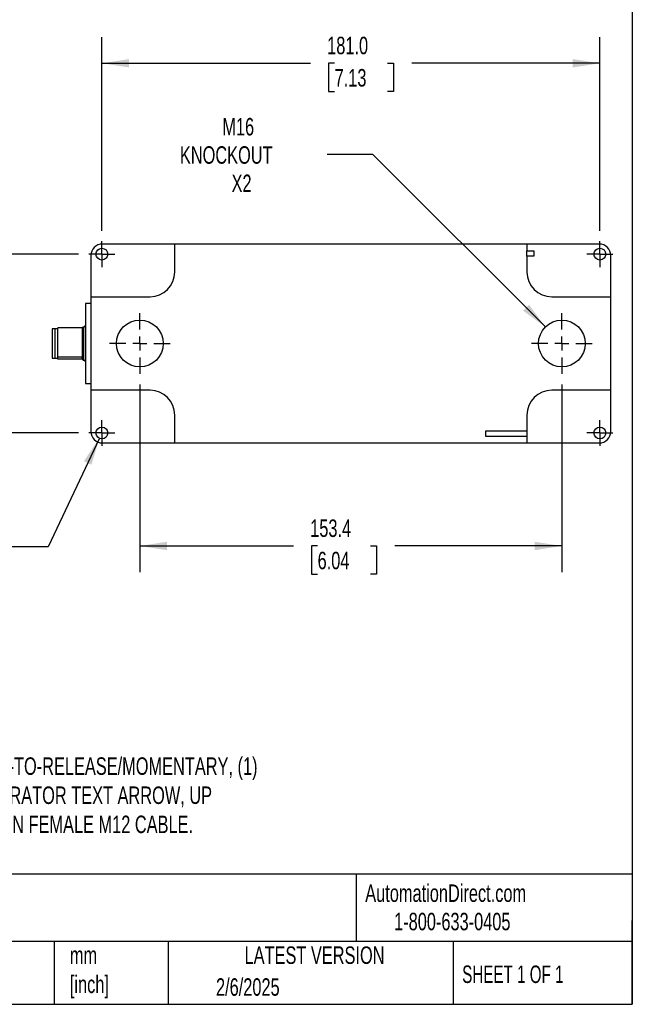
# Model space of a CAD drawing. Header units: millimetres. Extents: x 19 to 819, y 19 to 629.
# Tile 22 of 31: x 596 to 819, y 19 to 377. Entities that reach past the tile are written whole.
import ezdxf

# ---------------------------------------------------------------- set-up
doc = ezdxf.new("R2010")
doc.units = ezdxf.units.MM
doc.header["$LTSCALE"] = 3
doc.linetypes.add('SLD-Center', pattern=[19.05, 15.24, -1.27, 1.27, -1.27])
doc.linetypes.add('SLD-Solid', pattern=[0])
doc.layers.add('CENTER', color=40, linetype='SLD-Center')
doc.layers.add('DIMENSIONS', color=140, linetype='SLD-Solid', lineweight=25)
doc.layers.add('TEXT', color=140, linetype='SLD-Solid', lineweight=25)
doc.styles.add('SLDTEXTSTYLE0', font='TXT', dxfattribs={"width": 0.7})
doc.styles.add('SLDTEXTSTYLE1', font='TXT', dxfattribs={"width": 0.65})
doc.dimstyles.new('SLDDIMSTYLE0', dxfattribs={"dimtxt": 6.474023, "dimasz": 9.906, "dimexe": 0, "dimexo": 0.0625, "dimgap": 1.618506, "dimtad": 0, "dimtih": 1, "dimtoh": 1, "dimrnd": 1e-09, "dimzin": 12, "dimdsep": 46, "dimtxsty": 'SLDTEXTSTYLE0', "dimsah": 1, "dimcen": 0.09, "dimadec": 0, "dimazin": 3, "dimtfac": 1, "dimtofl": 0, "dimtmove": 0, "dimatfit": 3, "dimfxl": 0, "dimfrac": 2, "dimtolj": 1, "dimtzin": 12, "dimarcsym": 0})
doc.dimstyles.new('SLDDIMSTYLE1', dxfattribs={"dimtxt": 6.474023, "dimasz": 9.906, "dimexe": 0, "dimexo": 0.0625, "dimgap": 1.618506, "dimtad": 0, "dimtih": 1, "dimtoh": 1, "dimrnd": 1e-09, "dimzin": 4, "dimdsep": 46, "dimtxsty": 'SLDTEXTSTYLE0', "dimsah": 1, "dimcen": 0.09, "dimadec": 0, "dimazin": 1, "dimtfac": 1, "dimtofl": 0, "dimtmove": 0, "dimatfit": 3, "dimfxl": 0, "dimfrac": 2, "dimtolj": 1, "dimtzin": 12, "dimarcsym": 0})
doc.dimstyles.new('SLDDIMSTYLE5', dxfattribs={"dimtxt": 6.474023, "dimasz": 9.906, "dimexe": 0, "dimexo": 0.0625, "dimgap": 1.618506, "dimtad": 0, "dimtih": 1, "dimtoh": 1, "dimrnd": 1e-09, "dimzin": 12, "dimdsep": 46, "dimtxsty": 'SLDTEXTSTYLE0', "dimsah": 1, "dimcen": 0, "dimadec": 0, "dimazin": 3, "dimtfac": 1, "dimtofl": 0, "dimtmove": 0, "dimatfit": 3, "dimfxl": 0, "dimfrac": 2, "dimtolj": 1, "dimtzin": 12, "dimarcsym": 0})
doc.dimstyles.new('SLDDIMSTYLE6', dxfattribs={"dimtxt": 6.474023, "dimasz": 9.906, "dimexe": 0, "dimexo": 0.0625, "dimgap": 1.618506, "dimtad": 0, "dimtih": 1, "dimtoh": 1, "dimrnd": 1e-09, "dimzin": 12, "dimdsep": 46, "dimtxsty": 'SLDTEXTSTYLE0', "dimsah": 1, "dimcen": 0, "dimadec": 0, "dimazin": 3, "dimtfac": 1, "dimtofl": 0, "dimtmove": 0, "dimatfit": 3, "dimfxl": 0, "dimfrac": 2, "dimtolj": 1, "dimtzin": 12, "dimarcsym": 0})

# ---------------------------------------------------------------- blocks, each defined once
blk = doc.blocks.new('_D_11')
at = {"layer": 'DIMENSIONS'}
for p, q in [((617.86, 291.76), (568.78, 291.76)), ((578.3, 291.76), (578.3, 272.83)), ((568.69, 261.09), (566.51, 261.09)), ((566.51, 261.09), (566.51, 250.8)), ((587.92, 261.09), (590.1, 261.09)), ((590.1, 261.09), (590.1, 250.8)), ((566.51, 250.8), (568.69, 250.8)), ((590.1, 250.8), (587.92, 250.8)), ((578.3, 226.76), (578.3, 249.36)), ((617.86, 226.76), (568.78, 226.76))]:
    blk.add_line(p, q, dxfattribs=at)
for points in [[(578.3, 291.76), (576.78, 281.86), (579.83, 281.86)], [(578.3, 226.76), (579.83, 236.67), (576.78, 236.67)]]:
    blk.add_solid(points, dxfattribs=at)
at = {"layer": 'DIMENSIONS', "char_height": 6.35, "attachment_point": 1, "style": 'SLDTEXTSTYLE0'}
for s, insert in [('65.0', (568.69, 270.73)), ('2.56', (568.69, 258.99))]:
    blk.add_mtext(s, dxfattribs=dict(at, insert=insert))
blk = doc.blocks.new('_D_12')
at = {"layer": 'DIMENSIONS'}
for p, q in [((626.36, 300.26), (626.36, 370.67)), ((807.36, 300.26), (807.36, 370.67)), ((626.36, 361.14), (702.17, 361.14)), ((710.95, 361.14), (708.77, 361.14)), ((708.77, 361.14), (708.77, 350.85)), ((730.18, 361.14), (732.36, 361.14)), ((732.36, 361.14), (732.36, 350.85)), ((807.36, 361.14), (738.96, 361.14)), ((708.77, 350.85), (710.95, 350.85)), ((732.36, 350.85), (730.18, 350.85))]:
    blk.add_line(p, q, dxfattribs=at)
for points in [[(626.36, 361.14), (636.26, 359.62), (636.26, 362.66)], [(807.36, 361.14), (797.45, 362.66), (797.45, 359.62)]]:
    blk.add_solid(points, dxfattribs=at)
at = {"layer": 'DIMENSIONS', "char_height": 6.35, "attachment_point": 1, "style": 'SLDTEXTSTYLE0'}
for s, insert in [('181.0', (708.25, 370.78)), ('7.13', (710.95, 359.04))]:
    blk.add_mtext(s, dxfattribs=dict(at, insert=insert))
blk = doc.blocks.new('_D_13')
at = {"layer": 'DIMENSIONS'}
for p, q in [((640.16, 244.41), (640.16, 176.14)), ((793.56, 244.41), (793.56, 176.14)), ((640.16, 185.67), (696, 185.67)), ((704.77, 185.67), (702.6, 185.67)), ((702.6, 185.67), (702.6, 175.38)), ((724.01, 185.67), (726.18, 185.67)), ((726.18, 185.67), (726.18, 175.38)), ((793.56, 185.67), (732.78, 185.67)), ((702.6, 175.38), (704.77, 175.38)), ((726.18, 175.38), (724.01, 175.38))]:
    blk.add_line(p, q, dxfattribs=at)
for points in [[(640.16, 185.67), (650.06, 184.14), (650.06, 187.19)], [(793.56, 185.67), (783.65, 187.19), (783.65, 184.14)]]:
    blk.add_solid(points, dxfattribs=at)
at = {"layer": 'DIMENSIONS', "char_height": 6.35, "attachment_point": 1, "style": 'SLDTEXTSTYLE0'}
for s, insert in [('153.4', (702.08, 195.3)), ('6.04', (704.77, 183.56))]:
    blk.add_mtext(s, dxfattribs=dict(at, insert=insert))
blk = doc.blocks.new('_D_14')
at = {"layer": 'DIMENSIONS'}
for p, q in [((625.44, 224.82), (606.78, 185.38)), ((561.76, 194.78), (559.59, 194.78)), ((559.59, 194.78), (559.59, 184.49)), ((581, 194.78), (583.17, 194.78)), ((583.17, 194.78), (583.17, 184.49)), ((559.59, 184.49), (561.76, 184.49)), ((583.17, 184.49), (581, 184.49)), ((606.78, 185.38), (590.11, 185.38))]:
    blk.add_line(p, q, dxfattribs=at)
blk.add_solid([(625.44, 224.82), (619.82, 216.52), (622.58, 215.21)], dxfattribs=at)
at = {"layer": 'DIMENSIONS', "char_height": 6.35, "attachment_point": 1, "style": 'SLDTEXTSTYLE0'}
for s, insert in [('%%c', (559.57, 204.41)), ('4.3', (569.34, 204.41)), ('0.17', (561.76, 192.68)), ('X4', (565.79, 180.94))]:
    blk.add_mtext(s, dxfattribs=dict(at, insert=insert))
blk = doc.blocks.new('_D_15')
at = {"layer": 'DIMENSIONS'}
for p, q in [((724.89, 327.93), (708.22, 327.93)), ((787.55, 265.27), (724.89, 327.93))]:
    blk.add_line(p, q, dxfattribs=at)
blk.add_solid([(787.55, 265.27), (781.62, 273.36), (779.47, 271.2)], dxfattribs=at)
at = {"layer": 'DIMENSIONS', "char_height": 6.35, "attachment_point": 1, "style": 'SLDTEXTSTYLE0'}
for s, insert in [('M16', (670.13, 341.26)), ('KNOCKOUT', (654.72, 330.97)), ('X2', (673.5, 320.68))]:
    blk.add_mtext(s, dxfattribs=dict(at, insert=insert))
blk = doc.blocks.new('SW_CENTERMARKSYMBOL_8')
at = {"layer": 'CENTER', "color": 0}
for p, q in [((0, 2.54), (0, 4.69)), ((-2.54, 0), (-4.69, 0)), ((0, 0), (-2.54, 0)), ((0, 0), (0, 2.54)), ((0, 0), (0, -2.54)), ((0, 0), (2.54, 0)), ((2.54, 0), (4.69, 0)), ((0, -2.54), (0, -4.69))]:
    blk.add_line(p, q, dxfattribs=at)
blk = doc.blocks.new('SW_CENTERMARKSYMBOL_9')
at = {"layer": 'CENTER', "color": 0}
for p, q in [((0, 2.54), (0, 4.69)), ((-2.54, 0), (-4.69, 0)), ((0, 0), (-2.54, 0)), ((0, 0), (0, 2.54)), ((0, 0), (0, -2.54)), ((0, 0), (2.54, 0)), ((2.54, 0), (4.69, 0)), ((0, -2.54), (0, -4.69))]:
    blk.add_line(p, q, dxfattribs=at)
blk = doc.blocks.new('SW_CENTERMARKSYMBOL_10')
at = {"layer": 'CENTER', "color": 0}
for p, q in [((0, 5.08), (0, 11.04)), ((-5.08, 0), (-11.04, 0)), ((0, 0), (-2.54, 0)), ((0, 0), (0, 2.54)), ((0, 0), (0, -2.54)), ((0, 0), (2.54, 0)), ((5.08, 0), (11.04, 0)), ((0, -5.08), (0, -11.04))]:
    blk.add_line(p, q, dxfattribs=at)
blk = doc.blocks.new('SW_CENTERMARKSYMBOL_11')
at = {"layer": 'CENTER', "color": 0}
for p, q in [((0, 2.54), (0, 4.69)), ((-2.54, 0), (-4.69, 0)), ((0, 0), (-2.54, 0)), ((0, 0), (0, 2.54)), ((0, 0), (0, -2.54)), ((0, 0), (2.54, 0)), ((2.54, 0), (4.69, 0)), ((0, -2.54), (0, -4.69))]:
    blk.add_line(p, q, dxfattribs=at)
blk = doc.blocks.new('SW_CENTERMARKSYMBOL_12')
at = {"layer": 'CENTER', "color": 0}
for p, q in [((0, 2.54), (0, 4.69)), ((-2.54, 0), (-4.69, 0)), ((0, 0), (-2.54, 0)), ((0, 0), (0, 2.54)), ((0, 0), (0, -2.54)), ((0, 0), (2.54, 0)), ((2.54, 0), (4.69, 0)), ((0, -2.54), (0, -4.69))]:
    blk.add_line(p, q, dxfattribs=at)
blk = doc.blocks.new('SW_CENTERMARKSYMBOL_13')
at = {"layer": 'CENTER', "color": 0}
for p, q in [((0, 5.08), (0, 11.04)), ((-5.08, 0), (-11.04, 0)), ((0, 0), (-2.54, 0)), ((0, 0), (0, 2.54)), ((0, 0), (0, -2.54)), ((0, 0), (2.54, 0)), ((5.08, 0), (11.04, 0)), ((0, -5.08), (0, -11.04))]:
    blk.add_line(p, q, dxfattribs=at)

msp = doc.modelspace()

# ---------------------------------------------------------------- linework, layer by layer
for p, q in [((652.859, 295.41), (626.559, 295.41)), ((652.859, 285.262), (652.859, 295.41)), ((780.859, 295.407), (652.859, 295.407)), ((807.159, 295.41), (780.859, 295.41)), ((780.859, 295.41), (780.859, 293.012)), ((622.359, 291.21), (622.359, 276.262)), ((780.859, 293.012), (783.359, 293.012)), ((780.859, 291.012), (780.859, 293.012)), ((780.859, 291.012), (780.859, 285.262)), ((783.359, 291.012), (780.859, 291.012)), ((783.359, 293.012), (783.359, 291.012)), ((811.359, 276.262), (811.359, 291.21)), ((622.359, 276.262), (643.859, 276.262)), ((622.359, 276.262), (622.359, 242.262)), ((789.859, 276.262), (811.359, 276.262)), ((811.359, 242.262), (811.359, 276.262)), ((622.359, 273.762), (620.359, 273.762)), ((620.359, 273.762), (620.359, 244.762)), ((610.359, 254.449), (610.359, 264.995)), ((619.359, 264.995), (610.359, 264.995)), ((619.359, 254.449), (619.359, 264.995)), ((619.859, 265.262), (619.559, 265.262)), ((619.559, 265.262), (619.559, 260.277)), ((619.859, 260.277), (619.859, 265.262)), ((609.359, 264.562), (608.309, 264.562)), ((608.309, 264.562), (608.309, 260.158)), ((610.359, 264.612), (609.359, 264.612)), ((609.359, 260.167), (609.359, 264.612)), ((608.309, 260.158), (608.309, 253.962)), ((609.359, 253.912), (609.359, 260.167)), ((619.559, 260.277), (619.559, 253.262)), ((619.859, 253.262), (619.859, 260.277)), ((610.264, 256.312), (610.309, 256.306)), ((610.309, 257.291), (610.268, 257.286)), ((610.359, 254.449), (619.359, 254.449)), ((610.359, 253.989), (610.359, 254.449)), ((619.359, 254.368), (619.359, 254.449)), ((608.309, 253.962), (609.359, 253.962)), ((609.359, 253.912), (610.359, 253.912)), ((610.359, 253.53), (610.359, 253.989)), ((619.359, 253.53), (610.359, 253.53)), ((619.559, 253.262), (619.859, 253.262)), ((620.359, 244.762), (622.359, 244.762)), ((622.359, 242.262), (622.359, 227.315)), ((643.859, 242.262), (622.359, 242.262)), ((811.359, 242.262), (789.859, 242.262)), ((811.359, 227.315), (811.359, 242.262)), ((652.859, 223.115), (652.859, 233.262)), ((780.859, 233.262), (780.859, 223.115)), ((765.862, 227.51), (780.859, 227.51)), ((765.862, 225.515), (765.862, 227.51)), ((780.859, 225.515), (765.862, 225.515)), ((626.559, 223.115), (652.859, 223.115)), ((652.859, 223.118), (780.859, 223.118)), ((780.859, 223.115), (807.159, 223.115))]:
    msp.add_line(p, q)
for centre, radius in [((626.359, 291.762), 2.15), ((807.359, 291.762), 2.15), ((640.159, 259.262), 8.5), ((793.559, 259.262), 8.5), ((626.359, 226.762), 2.15), ((807.359, 226.762), 2.15)]:
    msp.add_circle(centre, radius)
for centre, radius, start, end in [((643.859, 285.262), 9, 270, 0), ((789.859, 285.262), 9, 180, 270), ((619.559, 265.062), 0.2, 90, 180), ((619.859, 265.762), 0.5, 270, 0), ((619.559, 253.462), 0.2, 180, 270), ((619.859, 252.762), 0.5, 0, 90), ((643.859, 233.262), 9, 0, 90), ((789.859, 233.262), 9, 90, 180)]:
    msp.add_arc(centre, radius, start, end)
for centre, major_axis, start_param, end_param in [((626.559, 291.21), (0, -4.2), 3.1415927, 4.712389), ((807.159, 291.21), (0, 4.2), 4.712389, 6.2831853), ((626.559, 227.315), (0, 4.2), 1.5707963, 3.1415927), ((807.159, 227.315), (0, -4.2), 0, 1.5707963)]:
    msp.add_ellipse(centre, major_axis=major_axis, ratio=0.9999831, start_param=start_param, end_param=end_param)
for points, knots in [([(619.159, 253.989), (619.16, 253.99), (619.195, 254.021), (619.261, 254.081), (619.333, 254.153), (619.345, 254.195), (619.348, 254.207)], [0, 0, 0, 0, 0.0112169, 0.424493, 0.8367164, 1, 1, 1, 1]), ([(619.359, 254.286), (619.359, 254.118), (619.359, 253.784), (619.359, 253.507), (619.359, 253.478), (619.359, 253.463)], [0, 0, 0, 0, 0.33595501, 0.66797751, 1, 1, 1, 1]), ([(619.313, 253.834), (619.297, 253.855), (619.256, 253.907), (619.195, 253.958), (619.16, 253.989), (619.159, 253.989)], [0, 0, 0, 0, 0.4052696, 0.9842847, 1, 1, 1, 1])]:
    msp.add_open_spline(points, degree=3, knots=knots)
at = {"layer": 'TEXT'}
for p, q in [((819.15, 628.65), (819.15, 19.05)), ((819.15, 66.378), (19.05, 66.378)), ((718.726, 66.378), (718.726, 41.91)), ((819.15, 19.05), (819.15, 49.53)), ((819.15, 41.91), (19.05, 41.91)), ((609.073, 41.91), (609.073, 19.05)), ((650.436, 41.91), (650.436, 19.05)), ((754.046, 41.91), (754.046, 19.05)), ((19.05, 19.05), (819.15, 19.05))]:
    msp.add_line(p, q, dxfattribs=at)

# ---------------------------------------------------------------- block references
at = {"layer": 'CENTER'}
for name, p in [('SW_CENTERMARKSYMBOL_8', (626.359, 291.762)), ('SW_CENTERMARKSYMBOL_11', (807.359, 291.762)), ('SW_CENTERMARKSYMBOL_10', (640.159, 259.262)), ('SW_CENTERMARKSYMBOL_13', (793.559, 259.262)), ('SW_CENTERMARKSYMBOL_9', (626.359, 226.762)), ('SW_CENTERMARKSYMBOL_12', (807.359, 226.762))]:
    msp.add_blockref(name, p, dxfattribs=at)

# ---------------------------------------------------------------- texts
at = {"layer": 'TEXT', "char_height": 6.35}
for s, insert, attachment_point, style in [('(4) PUSHBUTTONS, RED/WHITE/BLACK/BLUE, TWIST-TO-RELEASE/MOMENTARY, (1) ^JN.C., (1) N.O., (1) N.O. AND (1) N.O. CONTACT(s), OPERATOR TEXT ARROW, UP ^JARROW, DOWN ARROW AND RESET. REQUIRES 8-PIN FEMALE M12 CABLE.', (441.848, 108.817), 1, 'SLDTEXTSTYLE0'), ('AutomationDirect.com', (722.085, 62.63), 1, 'SLDTEXTSTYLE0'), ('1-800-633-0405', (732.575, 52.311), 1, 'SLDTEXTSTYLE0'), ('LATEST VERSION', (703.656, 40.092), 2, 'SLDTEXTSTYLE0'), ('mm^J[inch]', (614.722, 40.07), 1, 'SLDTEXTSTYLE0'), ('SHEET 1 OF 1', (757.324, 33.154), 1, 'SLDTEXTSTYLE1'), ('2/6/2025', (667.838, 28.509), 1, 'SLDTEXTSTYLE0')]:
    msp.add_mtext(s, dxfattribs=dict(at, insert=insert, attachment_point=attachment_point, style=style))

# ---------------------------------------------------------------- dimensions: what is measured, and where the dimension line sits
at = {"layer": 'DIMENSIONS'}
for base, p1, p2, dimstyle, picture, middle in [((807.359, 361.141), (626.359, 296.452), (807.359, 296.452), 'SLDDIMSTYLE1', '_D_12', (720.566, 361.141)), ((793.559, 185.666), (640.159, 248.222), (793.559, 248.222), 'SLDDIMSTYLE0', '_D_13', (714.388, 185.666))]:
    dim = msp.add_linear_dim(base=base, p1=p1, p2=p2, dimstyle=dimstyle, dxfattribs=at)
    dim.commit()
    dim.dimension.update_dxf_attribs({"geometry": picture, "text_midpoint": middle, "dimtype": 160})
dim = msp.add_diameter_dim_2p(p1=(799.569, 253.252), p2=(787.548, 265.273), text='M16\\PKNOCKOUT\\PX2', dimstyle='SLDDIMSTYLE6', override={"dimpost": '<>'}, dxfattribs=at)
dim.commit()
dim.dimension.update_dxf_attribs({"geometry": '_D_15', "text_midpoint": (679.089, 327.929), "dimtype": 163})
dim = msp.add_linear_dim(base=(578.305, 226.762), p1=(621.669, 291.762), p2=(621.669, 226.762), angle=90, dimstyle='SLDDIMSTYLE1', dxfattribs=at)
dim.commit()
dim.dimension.update_dxf_attribs({"geometry": '_D_11', "text_midpoint": (578.305, 261.094), "dimtype": 160})
dim = msp.add_diameter_dim_2p(p1=(627.278, 228.706), p2=(625.439, 224.819), text='<>\\PX4', dimstyle='SLDDIMSTYLE5', dxfattribs=at)
dim.commit()
dim.dimension.update_dxf_attribs({"geometry": '_D_14', "text_midpoint": (571.38, 188.723), "dimtype": 163})

doc.saveas('drawing.dxf')
